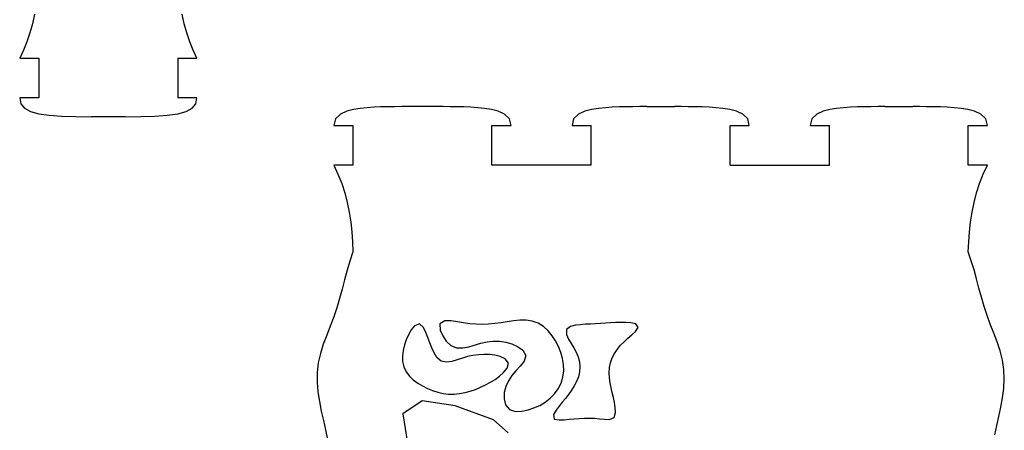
# Model space of a CAD drawing. Extents: x -113 to 113, y -103 to 103.
# Tile 4 of 6: x 9 to 56, y -70 to -50. Entities that reach past the tile are written whole.
import ezdxf

# ---------------------------------------------------------------- set-up
doc = ezdxf.new("R2010")
doc.units = 0
doc.header["$MEASUREMENT"] = 0
doc.layers.get('0').update_dxf_attribs({"linetype": 'CONTINUOUS'})

msp = doc.modelspace()

# ---------------------------------------------------------------- linework, layer by layer
for p, q in [((9.758, -49.918), (9.657, -50.372)), ((16.827, -50.372), (16.726, -49.918)), ((9.657, -50.372), (9.537, -50.808)), ((16.947, -50.808), (16.827, -50.372)), ((9.537, -50.808), (9.396, -51.224)), ((17.088, -51.224), (16.947, -50.808)), ((9.396, -51.224), (9.236, -51.622)), ((17.248, -51.622), (17.088, -51.224)), ((9.236, -51.622), (9.056, -52.001)), ((9.056, -52.001), (9.961, -52.001)), ((9.961, -52.001), (9.961, -53.876)), ((16.523, -52.001), (17.428, -52.001)), ((16.523, -52.001), (16.523, -53.876)), ((17.428, -52.001), (17.248, -51.622)), ((9.961, -53.876), (9.056, -53.876)), ((9.056, -53.876), (9.106, -54.146)), ((17.428, -53.876), (16.523, -53.876)), ((17.378, -54.146), (17.428, -53.876)), ((9.106, -54.146), (9.28, -54.355)), ((9.28, -54.355), (9.568, -54.51)), ((16.916, -54.51), (17.204, -54.355)), ((17.204, -54.355), (17.378, -54.146)), ((25.141, -54.373), (24.818, -54.424)), ((25.466, -54.339), (25.141, -54.373)), ((25.792, -54.317), (25.466, -54.339)), ((26.118, -54.303), (25.792, -54.317)), ((26.445, -54.294), (26.118, -54.303)), ((26.771, -54.289), (26.445, -54.294)), ((27.098, -54.286), (26.771, -54.289)), ((27.425, -54.285), (27.098, -54.286)), ((28.732, -54.285), (27.425, -54.285)), ((29.058, -54.286), (28.732, -54.285)), ((29.385, -54.289), (29.058, -54.286)), ((29.712, -54.294), (29.385, -54.289)), ((30.038, -54.303), (29.712, -54.294)), ((30.365, -54.317), (30.038, -54.303)), ((30.691, -54.339), (30.365, -54.317)), ((31.016, -54.373), (30.691, -54.339)), ((31.338, -54.424), (31.016, -54.373)), ((36.391, -54.373), (36.068, -54.424)), ((36.716, -54.339), (36.391, -54.373)), ((37.042, -54.317), (36.716, -54.339)), ((37.368, -54.303), (37.042, -54.317)), ((37.695, -54.294), (37.368, -54.303)), ((38.021, -54.289), (37.695, -54.294)), ((38.348, -54.286), (38.021, -54.289)), ((38.675, -54.285), (38.348, -54.286)), ((38.675, -54.285), (39.982, -54.285)), ((40.308, -54.286), (39.982, -54.285)), ((40.635, -54.289), (40.308, -54.286)), ((40.962, -54.294), (40.635, -54.289)), ((41.288, -54.303), (40.962, -54.294)), ((41.615, -54.317), (41.288, -54.303)), ((41.941, -54.339), (41.615, -54.317)), ((42.266, -54.373), (41.941, -54.339)), ((42.588, -54.424), (42.266, -54.373)), ((47.641, -54.373), (47.318, -54.424)), ((47.966, -54.339), (47.641, -54.373)), ((48.292, -54.317), (47.966, -54.339)), ((48.618, -54.303), (48.292, -54.317)), ((48.945, -54.294), (48.618, -54.303)), ((49.271, -54.289), (48.945, -54.294)), ((49.598, -54.286), (49.271, -54.289)), ((49.925, -54.285), (49.598, -54.286)), ((49.925, -54.285), (51.232, -54.285)), ((51.558, -54.286), (51.232, -54.285)), ((51.885, -54.289), (51.558, -54.286)), ((52.212, -54.294), (51.885, -54.289)), ((52.538, -54.303), (52.212, -54.294)), ((52.865, -54.317), (52.538, -54.303)), ((53.191, -54.339), (52.865, -54.317)), ((53.516, -54.373), (53.191, -54.339)), ((53.838, -54.424), (53.516, -54.373)), ((9.568, -54.51), (9.963, -54.62)), ((9.963, -54.62), (10.456, -54.692)), ((10.456, -54.692), (11.039, -54.735)), ((11.039, -54.735), (11.703, -54.755)), ((11.703, -54.755), (12.44, -54.762)), ((14.044, -54.762), (12.44, -54.762)), ((14.044, -54.762), (14.781, -54.755)), ((14.781, -54.755), (15.445, -54.735)), ((15.445, -54.735), (16.028, -54.692)), ((16.028, -54.692), (16.521, -54.62)), ((16.521, -54.62), (16.916, -54.51)), ((23.966, -54.857), (23.893, -55.171)), ((24.202, -54.634), (23.966, -54.857)), ((24.501, -54.503), (24.202, -54.634)), ((24.818, -54.424), (24.501, -54.503)), ((31.655, -54.503), (31.338, -54.424)), ((31.955, -54.634), (31.655, -54.503)), ((32.19, -54.857), (31.955, -54.634)), ((32.264, -55.171), (32.19, -54.857)), ((35.216, -54.857), (35.143, -55.171)), ((35.452, -54.634), (35.216, -54.857)), ((35.751, -54.503), (35.452, -54.634)), ((36.068, -54.424), (35.751, -54.503)), ((42.905, -54.503), (42.588, -54.424)), ((43.205, -54.634), (42.905, -54.503)), ((43.44, -54.857), (43.205, -54.634)), ((43.514, -55.171), (43.44, -54.857)), ((46.466, -54.857), (46.393, -55.171)), ((46.702, -54.634), (46.466, -54.857)), ((47.001, -54.503), (46.702, -54.634)), ((47.318, -54.424), (47.001, -54.503)), ((54.155, -54.503), (53.838, -54.424)), ((54.455, -54.634), (54.155, -54.503)), ((54.69, -54.857), (54.455, -54.634)), ((54.764, -55.171), (54.69, -54.857)), ((23.893, -55.171), (24.797, -55.171)), ((24.797, -55.171), (24.797, -57.046)), ((31.359, -55.171), (32.264, -55.171)), ((31.359, -57.046), (31.359, -55.171)), ((35.143, -55.171), (36.047, -55.171)), ((36.047, -57.046), (36.047, -55.171)), ((42.609, -57.046), (42.609, -55.171)), ((42.609, -55.171), (43.514, -55.171)), ((46.393, -55.171), (47.297, -55.171)), ((47.297, -57.046), (47.297, -55.171)), ((53.859, -55.171), (54.764, -55.171)), ((53.859, -57.046), (53.859, -55.171)), ((24.797, -57.046), (23.893, -57.046)), ((23.893, -57.046), (24.089, -57.473)), ((36.047, -57.046), (31.359, -57.046)), ((42.609, -57.046), (47.297, -57.046)), ((54.764, -57.046), (53.859, -57.046)), ((54.567, -57.473), (54.764, -57.046)), ((24.089, -57.473), (24.264, -57.907)), ((54.392, -57.907), (54.567, -57.473)), ((24.264, -57.907), (24.408, -58.354)), ((54.249, -58.354), (54.392, -57.907)), ((24.408, -58.354), (24.525, -58.809)), ((54.131, -58.809), (54.249, -58.354)), ((24.525, -58.809), (24.62, -59.268)), ((54.037, -59.268), (54.131, -58.809)), ((24.62, -59.268), (24.693, -59.732)), ((53.963, -59.732), (54.037, -59.268)), ((24.693, -59.732), (24.745, -60.198)), ((53.911, -60.198), (53.963, -59.732)), ((24.745, -60.198), (24.777, -60.666)), ((53.88, -60.666), (53.911, -60.198)), ((24.777, -60.666), (24.797, -61.135)), ((53.859, -61.135), (53.88, -60.666)), ((24.797, -61.135), (24.654, -61.57)), ((53.999, -61.56), (53.859, -61.135)), ((24.654, -61.57), (24.522, -62.009)), ((54.129, -61.987), (53.999, -61.56)), ((24.522, -62.009), (24.401, -62.45)), ((54.246, -62.418), (54.129, -61.987)), ((24.401, -62.45), (24.284, -62.893)), ((54.361, -62.85), (54.246, -62.418)), ((24.284, -62.893), (24.163, -63.335)), ((54.479, -63.281), (54.361, -62.85)), ((24.163, -63.335), (24.031, -63.774)), ((54.605, -63.71), (54.479, -63.281)), ((24.031, -63.774), (23.886, -64.208)), ((54.744, -64.135), (54.605, -63.71)), ((54.898, -64.554), (54.744, -64.135)), ((23.726, -64.637), (23.558, -65.063)), ((23.886, -64.208), (23.726, -64.637)), ((27.71, -64.624), (27.543, -64.823)), ((27.944, -64.534), (27.71, -64.624)), ((28.129, -64.709), (27.944, -64.534)), ((29.143, -64.386), (28.904, -64.534)), ((28.904, -64.534), (28.921, -64.827)), ((29.439, -64.392), (29.143, -64.386)), ((29.732, -64.435), (29.439, -64.392)), ((30.024, -64.485), (29.732, -64.435)), ((30.317, -64.528), (30.024, -64.485)), ((30.612, -64.555), (30.317, -64.528)), ((30.909, -64.562), (30.612, -64.555)), ((31.205, -64.549), (30.909, -64.562)), ((31.5, -64.52), (31.205, -64.549)), ((31.793, -64.481), (31.5, -64.52)), ((32.086, -64.437), (31.793, -64.481)), ((32.38, -64.395), (32.086, -64.437)), ((32.674, -64.365), (32.38, -64.395)), ((32.971, -64.363), (32.674, -64.365)), ((33.264, -64.406), (32.971, -64.363)), ((33.543, -64.508), (33.264, -64.406)), ((33.793, -64.667), (33.543, -64.508)), ((35.299, -64.604), (35.068, -64.662)), ((35.535, -64.574), (35.299, -64.604)), ((35.773, -64.556), (35.535, -64.574)), ((36.012, -64.543), (35.773, -64.556)), ((36.25, -64.53), (36.012, -64.543)), ((36.488, -64.516), (36.25, -64.53)), ((36.726, -64.502), (36.488, -64.516)), ((36.964, -64.489), (36.726, -64.502)), ((37.203, -64.478), (36.964, -64.489)), ((37.441, -64.471), (37.203, -64.478)), ((37.68, -64.472), (37.441, -64.471)), ((37.918, -64.485), (37.68, -64.472)), ((38.152, -64.531), (37.918, -64.485)), ((38.274, -64.703), (38.152, -64.531)), ((55.061, -64.97), (54.898, -64.554)), ((23.558, -65.063), (23.397, -65.492)), ((27.414, -65.048), (27.311, -65.286)), ((27.543, -64.823), (27.414, -65.048)), ((28.243, -64.942), (28.129, -64.709)), ((28.337, -65.184), (28.243, -64.942)), ((28.921, -64.827), (29.035, -65.1)), ((29.035, -65.1), (29.198, -65.348)), ((34.011, -64.868), (33.793, -64.667)), ((34.201, -65.095), (34.011, -64.868)), ((34.364, -65.343), (34.201, -65.095)), ((35.068, -64.662), (34.879, -64.802)), ((34.879, -64.802), (34.882, -65.035)), ((34.882, -65.035), (34.982, -65.252)), ((37.782, -65.217), (37.96, -65.058)), ((37.96, -65.058), (38.135, -64.895)), ((38.135, -64.895), (38.274, -64.703)), ((55.221, -65.387), (55.061, -64.97)), ((23.397, -65.492), (23.256, -65.928)), ((27.229, -65.532), (27.171, -65.785)), ((27.311, -65.286), (27.229, -65.532)), ((28.426, -65.428), (28.337, -65.184)), ((28.52, -65.67), (28.426, -65.428)), ((29.198, -65.348), (29.412, -65.552)), ((29.412, -65.552), (29.685, -65.665)), ((30.272, -65.614), (30.841, -65.449)), ((30.841, -65.449), (31.13, -65.384)), ((31.13, -65.384), (31.424, -65.348)), ((31.424, -65.348), (31.721, -65.354)), ((31.721, -65.354), (32.013, -65.401)), ((32.013, -65.401), (32.298, -65.483)), ((32.298, -65.483), (32.569, -65.603)), ((34.501, -65.606), (34.364, -65.343)), ((34.982, -65.252), (35.101, -65.458)), ((35.101, -65.458), (35.223, -65.663)), ((37.283, -65.729), (37.437, -65.547)), ((37.437, -65.547), (37.606, -65.378)), ((37.606, -65.378), (37.782, -65.217)), ((55.366, -65.81), (55.221, -65.387)), ((23.256, -65.928), (23.153, -66.375)), ((27.171, -65.785), (27.139, -66.043)), ((28.627, -65.906), (28.52, -65.67)), ((28.763, -66.127), (28.627, -65.906)), ((29.685, -65.665), (29.981, -65.672)), ((29.981, -65.672), (30.272, -65.614)), ((30.464, -66.026), (30.211, -66.082)), ((30.722, -65.992), (30.464, -66.026)), ((30.981, -65.979), (30.722, -65.992)), ((31.241, -65.987), (30.981, -65.979)), ((31.498, -66.017), (31.241, -65.987)), ((31.751, -66.076), (31.498, -66.017)), ((32.569, -65.603), (32.812, -65.772)), ((32.812, -65.772), (32.964, -66.021)), ((32.964, -66.021), (32.884, -66.3)), ((34.611, -65.881), (34.501, -65.606)), ((34.692, -66.167), (34.611, -65.881)), ((35.223, -65.663), (35.336, -65.874)), ((35.336, -65.874), (35.43, -66.093)), ((37.04, -66.14), (37.148, -65.927)), ((37.148, -65.927), (37.283, -65.729)), ((55.478, -66.243), (55.366, -65.81)), ((23.153, -66.375), (23.102, -66.83)), ((27.139, -66.043), (27.143, -66.303)), ((27.143, -66.303), (27.196, -66.558)), ((28.957, -66.298), (28.763, -66.127)), ((29.21, -66.349), (28.957, -66.298)), ((29.466, -66.31), (29.21, -66.349)), ((29.715, -66.237), (29.466, -66.31)), ((29.962, -66.156), (29.715, -66.237)), ((30.211, -66.082), (29.962, -66.156)), ((31.988, -66.182), (31.751, -66.076)), ((32.142, -66.382), (31.988, -66.182)), ((32.077, -66.629), (32.142, -66.382)), ((32.884, -66.3), (32.697, -66.531)), ((34.739, -66.459), (34.692, -66.167)), ((34.748, -66.756), (34.739, -66.459)), ((35.43, -66.093), (35.493, -66.324)), ((35.493, -66.324), (35.518, -66.561)), ((36.918, -66.601), (36.963, -66.366)), ((36.963, -66.366), (37.04, -66.14)), ((55.544, -66.685), (55.478, -66.243)), ((23.102, -66.83), (23.103, -67.288)), ((27.196, -66.558), (27.304, -66.794)), ((27.304, -66.794), (27.459, -67.003)), ((31.718, -67.001), (31.913, -66.83)), ((31.913, -66.83), (32.077, -66.629)), ((32.495, -66.748), (32.302, -66.972)), ((32.697, -66.531), (32.495, -66.748)), ((34.71, -67.05), (34.748, -66.756)), ((35.502, -66.8), (35.447, -67.032)), ((35.518, -66.561), (35.502, -66.8)), ((36.904, -66.839), (36.918, -66.601)), ((36.915, -67.077), (36.904, -66.839)), ((55.559, -67.132), (55.544, -66.685)), ((23.103, -67.288), (23.144, -67.745)), ((27.459, -67.003), (27.647, -67.181)), ((27.647, -67.181), (27.858, -67.333)), ((27.858, -67.333), (28.083, -67.464)), ((30.824, -67.526), (31.058, -67.414)), ((31.058, -67.414), (31.286, -67.29)), ((31.286, -67.29), (31.507, -67.153)), ((31.507, -67.153), (31.718, -67.001)), ((32.135, -67.218), (32.014, -67.488)), ((32.302, -66.972), (32.135, -67.218)), ((34.487, -67.597), (34.622, -67.333)), ((34.622, -67.333), (34.71, -67.05)), ((35.359, -67.255), (35.247, -67.466)), ((35.447, -67.032), (35.359, -67.255)), ((36.947, -67.314), (36.915, -67.077)), ((36.992, -67.548), (36.947, -67.314)), ((55.531, -67.578), (55.559, -67.132)), ((23.144, -67.745), (23.213, -68.197)), ((28.083, -67.464), (28.316, -67.578)), ((28.316, -67.578), (28.556, -67.677)), ((28.556, -67.677), (28.803, -67.757)), ((28.803, -67.757), (29.056, -67.814)), ((29.056, -67.814), (29.314, -67.845)), ((29.314, -67.845), (29.574, -67.849)), ((29.574, -67.849), (29.833, -67.826)), ((29.833, -67.826), (30.088, -67.779)), ((30.088, -67.779), (30.339, -67.712)), ((30.339, -67.712), (30.584, -67.626)), ((30.584, -67.626), (30.824, -67.526)), ((31.943, -67.775), (31.931, -68.071)), ((32.014, -67.488), (31.943, -67.775)), ((34.105, -68.048), (34.313, -67.837)), ((34.313, -67.837), (34.487, -67.597)), ((34.978, -67.86), (34.832, -68.049)), ((35.117, -67.666), (34.978, -67.86)), ((35.247, -67.466), (35.117, -67.666)), ((37.044, -67.781), (36.992, -67.548)), ((37.098, -68.014), (37.044, -67.781)), ((55.473, -68.021), (55.531, -67.578)), ((23.213, -68.197), (23.302, -68.647)), ((28.067, -68.171), (27.157, -68.78)), ((29.624, -68.407), (28.067, -68.171)), ((31.931, -68.071), (32.001, -68.359)), ((33.616, -68.382), (33.871, -68.23)), ((33.871, -68.23), (34.105, -68.048)), ((34.684, -68.236), (34.536, -68.423)), ((34.832, -68.049), (34.684, -68.236)), ((37.148, -68.247), (37.098, -68.014)), ((37.187, -68.482), (37.148, -68.247)), ((55.393, -68.46), (55.473, -68.021)), ((23.302, -68.647), (23.401, -69.094)), ((27.157, -68.78), (27.367, -70.159)), ((31.441, -69.069), (29.624, -68.407)), ((32.001, -68.359), (32.195, -68.581)), ((32.195, -68.581), (32.479, -68.665)), ((32.479, -68.665), (32.775, -68.656)), ((32.775, -68.656), (33.065, -68.597)), ((33.065, -68.597), (33.346, -68.504)), ((33.346, -68.504), (33.616, -68.382)), ((34.393, -68.614), (34.271, -68.819)), ((34.271, -68.819), (34.301, -69.03)), ((34.536, -68.423), (34.393, -68.614)), ((37.127, -68.946), (37.198, -68.72)), ((37.198, -68.72), (37.187, -68.482)), ((55.3, -68.898), (55.393, -68.46)), ((23.401, -69.094), (23.502, -69.541)), ((32.131, -69.669), (31.441, -69.069)), ((34.301, -69.03), (34.535, -69.069)), ((34.535, -69.069), (34.773, -69.06)), ((34.773, -69.06), (35.011, -69.039)), ((35.011, -69.039), (35.249, -69.015)), ((35.249, -69.015), (35.486, -68.995)), ((35.486, -68.995), (35.724, -68.981)), ((35.724, -68.981), (35.963, -68.977)), ((35.963, -68.977), (36.201, -68.987)), ((36.201, -68.987), (36.439, -69.01)), ((36.439, -69.01), (36.676, -69.036)), ((36.676, -69.036), (36.914, -69.041)), ((36.914, -69.041), (37.127, -68.946)), ((55.201, -69.333), (55.3, -68.898)), ((23.502, -69.541), (23.599, -69.988)), ((55.104, -69.769), (55.201, -69.333))]:
    msp.add_line(p, q)

doc.saveas('drawing.dxf')
